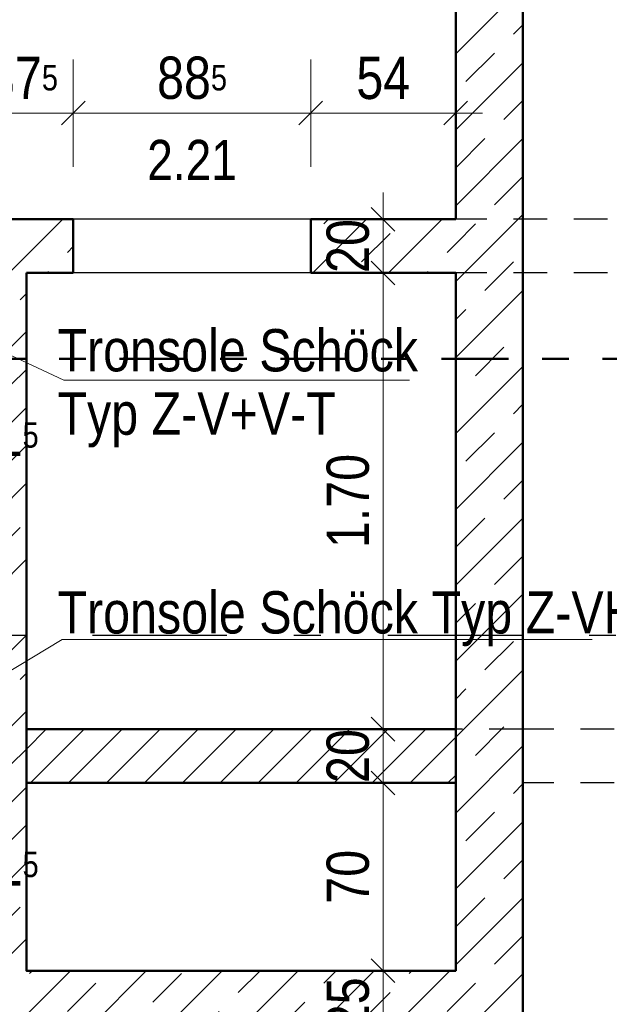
# Model space of a CAD drawing. Header units: millimetres. Extents: x 0 to 60.3, y -32.3 to 42.
# Tile 8 of 57: x 41.6 to 43.8, y -21.6 to -17.9. Entities that reach past the tile are written whole.
import ezdxf

# ---------------------------------------------------------------- set-up
doc = ezdxf.new("R2010")
doc.units = ezdxf.units.MM
for name, pattern in [('DASHDOT', [1, 0.5, -0.25, 0, -0.25]), ('DASHDOTX2', [2, 1, -0.5, 0, -0.5]), ('HIDDEN', [0.375, 0.25, -0.125])]:
    doc.linetypes.add(name, pattern=pattern)
doc.layers.add('Achsen', color=7, linetype='Continuous', lineweight=20)
doc.layers.add('Schraffuren', color=7, linetype='Continuous', lineweight=20)
doc.styles.add('Arial Narrow', font='ARIALN.TTF')
doc.dimstyles.new('Arch_Strakon_dimstyle', dxfattribs={"dimtxt": 15.75, "dimasz": 1, "dimexe": 1.25, "dimexo": 0.0625, "dimgap": 1, "dimtad": 0, "dimdec": 4, "dimzin": 12, "dimdsep": 46, "dimtxsty": 'Arial Narrow', "dimblk": 'Arrowhead_Tick', "dimsah": 1, "dimcen": 0, "dimse1": 1, "dimse2": 1, "dimclrd": 6, "dimclrt": 2, "dimazin": 0, "dimtfac": 1, "dimtdec": 4, "dimtmove": 0, "dimatfit": 3, "dimldrblk": 'NONE', "dimfxl": 1, "dimtvp": 1, "dimtolj": 1, "dimtzin": 0, "dimlwd": 13, "dimarcsym": 2})
pattern_1 = [(45, (0, 0), (-0.14142136, 0.14142136), [0.15, -0.1]), (45, (-0.07071, 0.07071), (-0.14142136, 0.14142136), [])]

# ---------------------------------------------------------------- blocks, each defined once
blk = doc.blocks.new('Arrowhead_Tick')
at = {"color": 0, "linetype": 'Continuous', "lineweight": -2}
for p, q in [((0, 20), (0, -10)), ((-1, 0), (0, 0)), ((10, 0), (0, 0))]:
    blk.add_line(p, q, dxfattribs=at)
at = {"color": 2, "linetype": 'Continuous', "lineweight": 35}
blk.add_line((4.42, 4.42), (-4.42, -4.42), dxfattribs=at)
blk = doc.blocks.new('*D341')
at = {"layer": 'Achsen', "color": 6, "linetype": 'Continuous', "lineweight": 13}
blk.add_line((40.8159, -18.8398), (40.8159, -18.6598), dxfattribs=at)
at = {"layer": 'Defpoints', "color": 0}
for p in [(40.8159, -18.6498), (41.7764, -18.6498), (41.7764, -18.8498)]:
    blk.add_point(p, dxfattribs=at)
at = {"layer": 'Achsen', "color": 6, "lineweight": 13, "xscale": 0.01, "yscale": 0.01, "zscale": 0.01}
for p, rotation in [((40.8159, -18.6498), 90), ((40.8159, -18.8498), 270)]:
    blk.add_blockref('Arrowhead_Tick', p, dxfattribs=dict(at, rotation=rotation))
at = {"layer": 'Achsen', "color": 2, "lineweight": 35, "insert": (40.6855, -18.7498), "char_height": 0.1575, "attachment_point": 5, "rotation": 90, "style": 'Arial Narrow'}
blk.add_mtext('\\A1;20', dxfattribs=at)
blk = doc.blocks.new('_None')
blk = doc.blocks.new('*D342')
at = {"layer": 'Achsen', "color": 6, "linetype": 'Continuous', "lineweight": 13}
blk.add_line((40.8159, -18.6398), (40.8159, -14.3498), dxfattribs=at)
at = {"layer": 'Defpoints', "color": 0}
for p in [(40.8159, -14.3398), (43.2016, -14.3398), (41.7764, -18.6498)]:
    blk.add_point(p, dxfattribs=at)
at = {"layer": 'Achsen', "color": 6, "lineweight": 13, "xscale": 0.01, "yscale": 0.01, "zscale": 0.01}
for p, rotation in [((40.8159, -14.3398), 90), ((40.8159, -18.6498), 270)]:
    blk.add_blockref('Arrowhead_Tick', p, dxfattribs=dict(at, rotation=rotation))
at = {"layer": 'Achsen', "color": 2, "lineweight": 35, "insert": (40.6855, -16.4948), "char_height": 0.1575, "attachment_point": 5, "rotation": 90, "style": 'Arial Narrow'}
blk.add_mtext('\\A1;4.31', dxfattribs=at)
blk = doc.blocks.new('*D351')
at = {"layer": 'Achsen', "color": 6, "linetype": 'Continuous', "lineweight": 13}
blk.add_line((45.1659, -21.6899), (45.1659, -21.4598), dxfattribs=at)
at = {"layer": 'Defpoints', "color": 0}
for p in [(43.203, -21.4498), (45.1659, -21.4498), (43.2016, -21.6999)]:
    blk.add_point(p, dxfattribs=at)
at = {"layer": 'Achsen', "color": 6, "lineweight": 13, "xscale": 0.01, "yscale": 0.01, "zscale": 0.01}
for p, rotation in [((45.1659, -21.4498), 90), ((45.1659, -21.6999), 270)]:
    blk.add_blockref('Arrowhead_Tick', p, dxfattribs=dict(at, rotation=rotation))
at = {"layer": 'Achsen', "color": 2, "lineweight": 35, "insert": (45.0355, -21.5748), "char_height": 0.1575, "attachment_point": 5, "rotation": 90, "style": 'Arial Narrow'}
blk.add_mtext('\\A1;25', dxfattribs=at)
blk = doc.blocks.new('*D352')
at = {"layer": 'Achsen', "color": 6, "linetype": 'Continuous', "lineweight": 13}
blk.add_line((45.1659, -21.4398), (45.1659, -18.8598), dxfattribs=at)
at = {"layer": 'Defpoints', "color": 0}
for p in [(43.2016, -18.8498), (45.1659, -18.8498), (43.203, -21.4498)]:
    blk.add_point(p, dxfattribs=at)
at = {"layer": 'Achsen', "color": 6, "lineweight": 13, "xscale": 0.01, "yscale": 0.01, "zscale": 0.01}
for p, rotation in [((45.1659, -18.8498), 90), ((45.1659, -21.4498), 270)]:
    blk.add_blockref('Arrowhead_Tick', p, dxfattribs=dict(at, rotation=rotation))
at = {"layer": 'Achsen', "color": 2, "lineweight": 35, "insert": (45.0355, -20.1498), "char_height": 0.1575, "attachment_point": 5, "rotation": 90, "style": 'Arial Narrow'}
blk.add_mtext('\\A1;2.60', dxfattribs=at)
blk = doc.blocks.new('*D353')
at = {"layer": 'Achsen', "color": 6, "linetype": 'Continuous', "lineweight": 13}
blk.add_line((45.1659, -18.8398), (45.1659, -18.6598), dxfattribs=at)
at = {"layer": 'Defpoints', "color": 0}
for p in [(43.2016, -18.6498), (45.1659, -18.6498), (43.2016, -18.8498)]:
    blk.add_point(p, dxfattribs=at)
at = {"layer": 'Achsen', "color": 6, "lineweight": 13, "xscale": 0.01, "yscale": 0.01, "zscale": 0.01}
for p, rotation in [((45.1659, -18.6498), 90), ((45.1659, -18.8498), 270)]:
    blk.add_blockref('Arrowhead_Tick', p, dxfattribs=dict(at, rotation=rotation))
at = {"layer": 'Achsen', "color": 2, "lineweight": 35, "insert": (45.0355, -18.7498), "char_height": 0.1575, "attachment_point": 5, "rotation": 90, "style": 'Arial Narrow'}
blk.add_mtext('\\A1;20', dxfattribs=at)
blk = doc.blocks.new('*D354')
at = {"layer": 'Achsen', "color": 6, "linetype": 'Continuous', "lineweight": 13}
blk.add_line((45.1659, -18.6398), (45.1659, -14.3498), dxfattribs=at)
at = {"layer": 'Defpoints', "color": 0}
for p in [(43.2016, -14.3398), (45.1659, -14.3398), (43.2016, -18.6498)]:
    blk.add_point(p, dxfattribs=at)
at = {"layer": 'Achsen', "color": 6, "lineweight": 13, "xscale": 0.01, "yscale": 0.01, "zscale": 0.01}
for p, rotation in [((45.1659, -14.3398), 90), ((45.1659, -18.6498), 270)]:
    blk.add_blockref('Arrowhead_Tick', p, dxfattribs=dict(at, rotation=rotation))
at = {"layer": 'Achsen', "color": 2, "lineweight": 35, "insert": (45.0355, -16.4948), "char_height": 0.1575, "attachment_point": 5, "rotation": 90, "style": 'Arial Narrow'}
blk.add_mtext('\\A1;4.31', dxfattribs=at)
blk = doc.blocks.new('*D358')
at = {"layer": 'Achsen', "color": 6, "linetype": 'Continuous', "lineweight": 13}
blk.add_line((46.0159, -24.5898), (46.0159, -8.4498), dxfattribs=at)
at = {"layer": 'Defpoints', "color": 0}
for p in [(43.4516, -8.4398), (46.0159, -8.4398), (43.4514, -24.5998)]:
    blk.add_point(p, dxfattribs=at)
at = {"layer": 'Achsen', "color": 6, "lineweight": 13, "xscale": 0.01, "yscale": 0.01, "zscale": 0.01}
for p, rotation in [((46.0159, -8.4398), 90), ((46.0159, -24.5998), 270)]:
    blk.add_blockref('Arrowhead_Tick', p, dxfattribs=dict(at, rotation=rotation))
at = {"layer": 'Achsen', "color": 2, "lineweight": 35, "insert": (45.8855, -16.5198), "char_height": 0.1575, "attachment_point": 5, "rotation": 90, "style": 'Arial Narrow'}
blk.add_mtext('\\A1;16.16', dxfattribs=at)
blk = doc.blocks.new('*D369')
at = {"layer": 'Achsen', "color": 6, "linetype": 'Continuous', "lineweight": 13}
blk.add_line((35.1816, -17.4543), (43.1916, -17.4543), dxfattribs=at)
at = {"layer": 'Defpoints', "color": 0}
for p in [(43.2016, -17.4543), (35.1716, -17.6772), (43.2016, -18.6498)]:
    blk.add_point(p, dxfattribs=at)
at = {"layer": 'Achsen', "color": 6, "lineweight": 13, "xscale": 0.01, "yscale": 0.01, "zscale": 0.01}
blk.add_blockref('Arrowhead_Tick', (43.2016, -17.4543), dxfattribs=at)
at = {"layer": 'Achsen', "color": 6, "lineweight": 13, "xscale": 0.01, "yscale": 0.01, "zscale": 0.01, "rotation": 180}
blk.add_blockref('Arrowhead_Tick', (35.1716, -17.4543), dxfattribs=at)
at = {"layer": 'Achsen', "color": 2, "lineweight": 35, "insert": (39.1866, -17.3239), "char_height": 0.1575, "attachment_point": 5, "style": 'Arial Narrow'}
blk.add_mtext('\\A1;8.03', dxfattribs=at)
blk = doc.blocks.new('*D370')
at = {"layer": 'Achsen', "color": 6, "linetype": 'Continuous', "lineweight": 13}
blk.add_line((43.2116, -17.4543), (43.4416, -17.4543), dxfattribs=at)
at = {"layer": 'Defpoints', "color": 0}
for p in [(43.4516, -14.1398), (43.4516, -17.4543), (43.2016, -18.6498)]:
    blk.add_point(p, dxfattribs=at)
at = {"layer": 'Achsen', "color": 6, "lineweight": 13, "xscale": 0.01, "yscale": 0.01, "zscale": 0.01}
blk.add_blockref('Arrowhead_Tick', (43.4516, -17.4543), dxfattribs=at)
at = {"layer": 'Achsen', "color": 6, "lineweight": 13, "xscale": 0.01, "yscale": 0.01, "zscale": 0.01, "rotation": 180}
blk.add_blockref('Arrowhead_Tick', (43.2016, -17.4543), dxfattribs=at)
at = {"layer": 'Achsen', "color": 2, "lineweight": 35, "insert": (43.3266, -17.3239), "char_height": 0.1575, "attachment_point": 5, "style": 'Arial Narrow'}
blk.add_mtext('\\A1;25', dxfattribs=at)
blk = doc.blocks.new('*D373')
at = {"layer": 'Achsen', "color": 6, "linetype": 'Continuous', "lineweight": 13}
blk.add_line((41.4114, -18.2543), (41.7664, -18.2543), dxfattribs=at)
at = {"layer": 'Defpoints', "color": 0}
for p in [(41.7764, -18.2543), (41.4014, -18.6498), (41.7764, -18.6498)]:
    blk.add_point(p, dxfattribs=at)
at = {"layer": 'Achsen', "color": 6, "lineweight": 13, "xscale": 0.01, "yscale": 0.01, "zscale": 0.01}
blk.add_blockref('Arrowhead_Tick', (41.7764, -18.2543), dxfattribs=at)
at = {"layer": 'Achsen', "color": 6, "lineweight": 13, "xscale": 0.01, "yscale": 0.01, "zscale": 0.01, "rotation": 180}
blk.add_blockref('Arrowhead_Tick', (41.4014, -18.2543), dxfattribs=at)
at = {"layer": 'Achsen', "color": 2, "lineweight": 35, "insert": (41.5889, -18.1239), "char_height": 0.1575, "attachment_point": 5, "style": 'Arial Narrow'}
blk.add_mtext('\\A1;37{\\A1;\\H.6x;\\S5;}', dxfattribs=at)
blk = doc.blocks.new('*D374')
at = {"layer": 'Achsen', "color": 6, "linetype": 'Continuous', "lineweight": 13}
blk.add_line((42.6714, -18.2543), (43.1916, -18.2543), dxfattribs=at)
at = {"layer": 'Defpoints', "color": 0}
for p in [(43.2016, -18.2543), (42.6614, -18.6498), (43.2016, -18.6498)]:
    blk.add_point(p, dxfattribs=at)
at = {"layer": 'Achsen', "color": 6, "lineweight": 13, "xscale": 0.01, "yscale": 0.01, "zscale": 0.01}
blk.add_blockref('Arrowhead_Tick', (43.2016, -18.2543), dxfattribs=at)
at = {"layer": 'Achsen', "color": 6, "lineweight": 13, "xscale": 0.01, "yscale": 0.01, "zscale": 0.01, "rotation": 180}
blk.add_blockref('Arrowhead_Tick', (42.6614, -18.2543), dxfattribs=at)
at = {"layer": 'Achsen', "color": 2, "lineweight": 35, "insert": (42.9315, -18.1242), "char_height": 0.1575, "attachment_point": 5, "style": 'Arial Narrow'}
blk.add_mtext('\\A1;54', dxfattribs=at)
blk = doc.blocks.new('*D378')
at = {"layer": 'Achsen', "color": 6, "linetype": 'Continuous', "lineweight": 13}
blk.add_line((41.7864, -18.2543), (42.6514, -18.2543), dxfattribs=at)
at = {"layer": 'Defpoints', "color": 0}
for p in [(42.6614, -18.2543), (41.7764, -18.6498), (42.6614, -18.6498)]:
    blk.add_point(p, dxfattribs=at)
at = {"layer": 'Achsen', "color": 6, "lineweight": 13, "xscale": 0.01, "yscale": 0.01, "zscale": 0.01}
blk.add_blockref('Arrowhead_Tick', (42.6614, -18.2543), dxfattribs=at)
at = {"layer": 'Achsen', "color": 6, "lineweight": 13, "xscale": 0.01, "yscale": 0.01, "zscale": 0.01, "rotation": 180}
blk.add_blockref('Arrowhead_Tick', (41.7764, -18.2543), dxfattribs=at)
at = {"layer": 'Achsen', "color": 2, "lineweight": 35, "insert": (42.2189, -18.1239), "char_height": 0.1575, "attachment_point": 5, "style": 'Arial Narrow'}
blk.add_mtext('\\A1;88{\\A1;\\H.6x;\\S5;}', dxfattribs=at)
blk = doc.blocks.new('*D389')
at = {"layer": 'Achsen', "color": 6, "linetype": 'Continuous', "lineweight": 13}
for p, q in [((41.3764, -19.5043), (41.3664, -19.5043)), ((41.3864, -19.5043), (41.4016, -19.5043)), ((41.4116, -19.5043), (41.4216, -19.5043))]:
    blk.add_line(p, q, dxfattribs=at)
at = {"layer": 'Defpoints', "color": 0}
for p in [(41.4016, -18.6498), (41.3864, -18.8648), (41.4016, -19.5043)]:
    blk.add_point(p, dxfattribs=at)
at = {"layer": 'Achsen', "color": 6, "lineweight": 13, "xscale": 0.01, "yscale": 0.01, "zscale": 0.01}
blk.add_blockref('Arrowhead_Tick', (41.3864, -19.5043), dxfattribs=at)
at = {"layer": 'Achsen', "color": 6, "lineweight": 13, "xscale": 0.01, "yscale": 0.01, "zscale": 0.01, "rotation": 180}
blk.add_blockref('Arrowhead_Tick', (41.4016, -19.5043), dxfattribs=at)
at = {"layer": 'Achsen', "color": 2, "lineweight": 35, "insert": (41.5672, -19.4543), "char_height": 0.1575, "attachment_point": 5, "style": 'Arial Narrow'}
blk.add_mtext('\\A1;1{\\A1;\\H.6x;\\S5;}', dxfattribs=at)
blk = doc.blocks.new('*D396')
at = {"layer": 'Achsen', "color": 6, "linetype": 'Continuous', "lineweight": 13}
for p, q in [((41.3764, -21.1043), (41.3664, -21.1043)), ((41.3864, -21.1043), (41.4016, -21.1043)), ((41.4116, -21.1043), (41.4216, -21.1043))]:
    blk.add_line(p, q, dxfattribs=at)
at = {"layer": 'Defpoints', "color": 0}
for p in [(41.4016, -18.6498), (41.3864, -20.3056), (41.4016, -21.1043)]:
    blk.add_point(p, dxfattribs=at)
at = {"layer": 'Achsen', "color": 6, "lineweight": 13, "xscale": 0.01, "yscale": 0.01, "zscale": 0.01}
blk.add_blockref('Arrowhead_Tick', (41.3864, -21.1043), dxfattribs=at)
at = {"layer": 'Achsen', "color": 6, "lineweight": 13, "xscale": 0.01, "yscale": 0.01, "zscale": 0.01, "rotation": 180}
blk.add_blockref('Arrowhead_Tick', (41.4016, -21.1043), dxfattribs=at)
at = {"layer": 'Achsen', "color": 2, "lineweight": 35, "insert": (41.5672, -21.0543), "char_height": 0.1575, "attachment_point": 5, "style": 'Arial Narrow'}
blk.add_mtext('\\A1;1{\\A1;\\H.6x;\\S5;}', dxfattribs=at)
blk = doc.blocks.new('*D397')
at = {"layer": 'Achsen', "color": 6, "linetype": 'Continuous', "lineweight": 13}
blk.add_line((42.9306, -21.6899), (42.9306, -21.4598), dxfattribs=at)
at = {"layer": 'Defpoints', "color": 0}
for p in [(42.9306, -21.4498), (43.203, -21.4498), (43.203, -21.6999)]:
    blk.add_point(p, dxfattribs=at)
at = {"layer": 'Achsen', "color": 6, "lineweight": 13, "xscale": 0.01, "yscale": 0.01, "zscale": 0.01}
for p, rotation in [((42.9306, -21.4498), 90), ((42.9306, -21.6999), 270)]:
    blk.add_blockref('Arrowhead_Tick', p, dxfattribs=dict(at, rotation=rotation))
at = {"layer": 'Achsen', "color": 2, "lineweight": 35, "insert": (42.8001, -21.5748), "char_height": 0.1575, "attachment_point": 5, "rotation": 90, "style": 'Arial Narrow'}
blk.add_mtext('\\A1;25', dxfattribs=at)
blk = doc.blocks.new('*D398')
at = {"layer": 'Achsen', "color": 6, "linetype": 'Continuous', "lineweight": 13}
blk.add_line((42.9306, -21.4398), (42.9306, -20.7599), dxfattribs=at)
at = {"layer": 'Defpoints', "color": 0}
for p in [(42.9306, -20.7499), (43.2016, -20.7499), (43.203, -21.4498)]:
    blk.add_point(p, dxfattribs=at)
at = {"layer": 'Achsen', "color": 6, "lineweight": 13, "xscale": 0.01, "yscale": 0.01, "zscale": 0.01}
for p, rotation in [((42.9306, -20.7499), 90), ((42.9306, -21.4498), 270)]:
    blk.add_blockref('Arrowhead_Tick', p, dxfattribs=dict(at, rotation=rotation))
at = {"layer": 'Achsen', "color": 2, "lineweight": 35, "insert": (42.8001, -21.0998), "char_height": 0.1575, "attachment_point": 5, "rotation": 90, "style": 'Arial Narrow'}
blk.add_mtext('\\A1;70', dxfattribs=at)
blk = doc.blocks.new('*D399')
at = {"layer": 'Achsen', "color": 6, "linetype": 'Continuous', "lineweight": 13}
blk.add_line((42.9306, -20.7399), (42.9306, -20.5598), dxfattribs=at)
at = {"layer": 'Defpoints', "color": 0}
for p in [(42.9306, -20.5498), (43.203, -20.5498), (43.2016, -20.7499)]:
    blk.add_point(p, dxfattribs=at)
at = {"layer": 'Achsen', "color": 6, "lineweight": 13, "xscale": 0.01, "yscale": 0.01, "zscale": 0.01}
for p, rotation in [((42.9306, -20.5498), 90), ((42.9306, -20.7499), 270)]:
    blk.add_blockref('Arrowhead_Tick', p, dxfattribs=dict(at, rotation=rotation))
at = {"layer": 'Achsen', "color": 2, "lineweight": 35, "insert": (42.8001, -20.6499), "char_height": 0.1575, "attachment_point": 5, "rotation": 90, "style": 'Arial Narrow'}
blk.add_mtext('\\A1;20', dxfattribs=at)
blk = doc.blocks.new('*D400')
at = {"layer": 'Achsen', "color": 6, "linetype": 'Continuous', "lineweight": 13}
blk.add_line((42.9306, -20.5398), (42.9306, -18.8598), dxfattribs=at)
at = {"layer": 'Defpoints', "color": 0}
for p in [(42.9306, -18.8498), (43.2016, -18.8498), (43.203, -20.5498)]:
    blk.add_point(p, dxfattribs=at)
at = {"layer": 'Achsen', "color": 6, "lineweight": 13, "xscale": 0.01, "yscale": 0.01, "zscale": 0.01}
for p, rotation in [((42.9306, -18.8498), 90), ((42.9306, -20.5498), 270)]:
    blk.add_blockref('Arrowhead_Tick', p, dxfattribs=dict(at, rotation=rotation))
at = {"layer": 'Achsen', "color": 2, "lineweight": 35, "insert": (42.8001, -19.6998), "char_height": 0.1575, "attachment_point": 5, "rotation": 90, "style": 'Arial Narrow'}
blk.add_mtext('\\A1;1.70', dxfattribs=at)
blk = doc.blocks.new('*D401')
at = {"layer": 'Achsen', "color": 6, "linetype": 'Continuous', "lineweight": 13}
blk.add_line((42.9306, -18.8398), (42.9306, -18.6598), dxfattribs=at)
at = {"layer": 'Defpoints', "color": 0}
for p in [(42.9306, -18.6498), (43.2016, -18.6498), (43.2016, -18.8498)]:
    blk.add_point(p, dxfattribs=at)
at = {"layer": 'Achsen', "color": 6, "lineweight": 13, "xscale": 0.01, "yscale": 0.01, "zscale": 0.01}
for p, rotation in [((42.9306, -18.6498), 90), ((42.9306, -18.8498), 270)]:
    blk.add_blockref('Arrowhead_Tick', p, dxfattribs=dict(at, rotation=rotation))
at = {"layer": 'Achsen', "color": 2, "lineweight": 35, "insert": (42.8001, -18.7498), "char_height": 0.1575, "attachment_point": 5, "rotation": 90, "style": 'Arial Narrow'}
blk.add_mtext('\\A1;20', dxfattribs=at)
blk = doc.blocks.new('*D426')
at = {"color": 6, "linetype": 'Continuous', "lineweight": 13}
blk.add_line((41.0159, -19.0898), (41.0159, -18.8598), dxfattribs=at)
at = {"layer": 'Defpoints', "color": 0}
for p in [(41.0159, -18.8498), (41.6016, -18.8498), (41.5514, -19.0998)]:
    blk.add_point(p, dxfattribs=at)
at = {"color": 6, "lineweight": 13, "xscale": 0.01, "yscale": 0.01, "zscale": 0.01}
for p, rotation in [((41.0159, -18.8498), 90), ((41.0159, -19.0998), 270)]:
    blk.add_blockref('Arrowhead_Tick', p, dxfattribs=dict(at, rotation=rotation))
at = {"color": 3, "lineweight": 35, "insert": (40.9085, -18.9748), "char_height": 0.1125, "attachment_point": 5, "rotation": 90, "style": 'Arial Narrow'}
blk.add_mtext('\\A1;25', dxfattribs=at)

msp = doc.modelspace()

# ---------------------------------------------------------------- hatches: boundary and pattern name
at = {"layer": 'Schraffuren', "lineweight": 13}
h = msp.add_hatch(dxfattribs=at)
h.set_pattern_fill('bB', color=6, scale=0.01, angle=45, style=0, pattern_type=2)
h.set_pattern_definition(pattern_1)
h.paths.add_polyline_path([(43.451607, -14.139843), (43.451607, -24.599833), (43.201607, -24.349833), (43.201607, -14.139843)])
h = msp.add_hatch(dxfattribs=at)
h.set_pattern_fill('bB', color=6, scale=0.01, angle=45, style=0, pattern_type=2)
h.set_pattern_definition(pattern_1)
h.paths.add_polyline_path([(41.401607, -18.649825), (41.776424, -18.649825), (41.776424, -18.849825), (41.401607, -18.849825)])
h = msp.add_hatch(dxfattribs=at)
h.set_pattern_fill('bB', color=6, scale=0.01, angle=45, style=0, pattern_type=2)
h.set_pattern_definition(pattern_1)
h.paths.add_polyline_path([(42.661424, -18.649825), (43.201607, -18.649825), (43.201607, -18.849825), (42.661424, -18.849825)])
h = msp.add_hatch(dxfattribs=at)
h.set_pattern_fill('bB', color=6, scale=0.01, angle=45, style=0, pattern_type=2)
h.set_pattern_definition(pattern_1)
h.paths.add_polyline_path([(41.601607, -18.849825), (41.601607, -24.349833), (41.401607, -24.349833), (41.401607, -18.849825)])
h = msp.add_hatch(dxfattribs=at)
h.set_pattern_fill('Mau', color=6, scale=0.01, angle=45, style=0, pattern_type=2)
h.set_pattern_definition([(45, (0, 0), (-0.07071068, 0.07071068), [])])
h.paths.add_polyline_path([(41.601424, -20.549831), (43.201607, -20.549831), (43.201607, -20.74983), (41.601424, -20.74983)])
h = msp.add_hatch(dxfattribs=at)
h.set_pattern_fill('bB', color=6, scale=0.01, angle=45, style=0, pattern_type=2)
h.set_pattern_definition(pattern_1)
h.paths.add_polyline_path([(43.201607, -21.449802), (43.201607, -21.699802), (41.601607, -21.699802), (41.601607, -21.449802)])

# ---------------------------------------------------------------- linework, layer by layer
at = {"color": 4, "linetype": 'Continuous', "lineweight": 50}
for p, q in [((43.451607, -24.599833), (43.451607, -14.139843)), ((43.201607, -18.649825), (43.201607, -14.339843)), ((41.776424, -18.649825), (41.401607, -18.649825)), ((41.776424, -18.849825), (41.776424, -18.649825)), ((43.201607, -18.649825), (42.661424, -18.649825)), ((42.661424, -18.849825), (42.661424, -18.649825)), ((41.776424, -18.849825), (41.601607, -18.849825)), ((41.601607, -21.449856), (41.601607, -18.849825)), ((43.201607, -18.849825), (42.661424, -18.849825)), ((43.201607, -21.449856), (43.201607, -18.849825)), ((41.601424, -20.74983), (41.601424, -20.54983)), ((43.201607, -20.549831), (41.601424, -20.549831)), ((43.201607, -20.749882), (41.601424, -20.749882)), ((43.201607, -21.449856), (41.601607, -21.449856))]:
    msp.add_line(p, q, dxfattribs=at)
at = {"color": 3, "linetype": 'HIDDEN', "lineweight": 25, "ltscale": 0.5}
for p, q in [((44.441962, -18.649825), (43.201607, -18.649825)), ((44.441962, -18.849825), (43.201607, -18.849825)), ((43.451607, -20.549831), (43.201607, -20.549831)), ((44.241962, -20.549831), (43.451607, -20.549831)), ((41.601424, -21.449802), (41.601424, -20.74983)), ((43.20302, -20.749882), (43.201607, -20.749882)), ((43.20302, -21.449802), (43.20302, -20.74983)), ((44.241962, -20.749882), (43.451607, -20.749882)), ((41.601607, -21.449856), (41.601424, -21.449856)), ((43.20302, -21.449856), (43.201607, -21.449856))]:
    msp.add_line(p, q, dxfattribs=at)
at = {"color": 4, "linetype": 'DASHDOT', "lineweight": 50, "ltscale": 0.5}
msp.add_line((34.148213, -19.169592), (45.211305, -19.169592), dxfattribs=at)
at = {"color": 9, "linetype": 'Continuous', "lineweight": 0}
for centre in [(43.201607, -20.74983), (41.601607, -21.449802), (43.201607, -21.449802)]:
    msp.add_circle(centre, 0.00111, dxfattribs=at)
at = {"layer": 'Achsen', "color": 3, "linetype": 'Continuous', "lineweight": 25}
for p, q in [((42.661424, -18.649825), (41.776424, -18.649825)), ((42.661424, -18.849825), (41.776424, -18.849825))]:
    msp.add_line(p, q, dxfattribs=at)
at = {"layer": 'Achsen', "color": 5, "linetype": 'Continuous', "lineweight": 18}
for p, q in [((41.740739, -19.250038), (41.525897, -19.149331)), ((43.029791, -19.250038), (41.740739, -19.250038)), ((41.735182, -20.21539), (41.515324, -20.348746)), ((43.710295, -20.21539), (41.735182, -20.21539))]:
    msp.add_line(p, q, dxfattribs=at)
at = {"layer": 'Achsen', "color": 3, "linetype": 'DASHDOTX2', "lineweight": 25, "ltscale": 0.5}
msp.add_line((34.148213, -20.199833), (46.229506, -20.199833), dxfattribs=at)
at = {"layer": 'Achsen', "color": 9, "linetype": 'Continuous', "lineweight": 0}
msp.add_circle((43.20302, -20.54983), 0.00111, dxfattribs=at)

# ---------------------------------------------------------------- texts
at = {"layer": 'Achsen', "color": 2, "lineweight": 35, "style": 'Arial Narrow'}
for s, p in [('Tronsole Schöck', (41.717229, -19.216798)), ('Tronsole Schöck Typ Z-VH + VH-T', (41.717229, -20.193296))]:
    msp.add_text(s, height=0.1575, dxfattribs=at).set_placement(p)
at = {"layer": 'Achsen', "color": 2, "lineweight": 35, "insert": (42.218924, -18.429304), "char_height": 0.15, "attachment_point": 5, "line_spacing_factor": 0.9, "style": 'Arial Narrow'}
msp.add_mtext('2.21', dxfattribs=at)

# ---------------------------------------------------------------- dimensions: what is measured, and where the dimension line sits
at = {"lineweight": 35}
dim = msp.add_linear_dim(base=(41.015915, -18.849825), p1=(41.551424, -19.099825), p2=(41.601607, -18.849825), angle=90, text='25', dimstyle='Arch_Strakon_dimstyle', override={"dimscale": 0.01, "dimtxt": 11.25, "dimasz": 1, "dimgap": 5, "dimtad": 1, "dimjust": 0, "dimtih": 0, "dimtoh": 0, "dimdec": 3, "dimdsep": 46, "dimtxsty": 'Arial Narrow', "dimclrd": 6, "dimclrt": 3, "dimtix": 1, "dimtofl": 255, "dimtmove": 0, "dimatfit": 2, "dimfxl": 0, "dimfxlon": 0, "dimtvp": 44.444444, "dimlwd": 13}, dxfattribs=at)
dim.commit()
dim.dimension.update_dxf_attribs({"geometry": '*D426', "text_midpoint": (41.015915, -18.974825), "dimtype": 160})
at = {"layer": 'Achsen', "lineweight": 35}
for base, p1, p2, text, picture, middle in [((46.015915, -8.439833), (43.451377, -24.599833), (43.451607, -8.439833), '16.16', '*D358', (46.015915, -16.519833)), ((40.815915, -14.339843), (41.776424, -18.649825), (43.201607, -14.339843), '4.31', '*D342', (40.815915, -16.494834)), ((45.165915, -14.339843), (43.201607, -18.649825), (43.201607, -14.339843), '4.31', '*D354', (45.165915, -16.494834)), ((40.815915, -18.649825), (41.776424, -18.849825), (41.776424, -18.649825), '20', '*D341', (40.815915, -18.749825)), ((42.930552, -18.649825), (43.201607, -18.849825), (43.201607, -18.649825), '20', '*D401', (42.930552, -18.749825)), ((45.165915, -18.649825), (43.201607, -18.849825), (43.201607, -18.649825), '20', '*D353', (45.165915, -18.749825)), ((42.930552, -18.849825), (43.20302, -20.54983), (43.201607, -18.849825), '1.70', '*D400', (42.930552, -19.699827)), ((45.165915, -18.849825), (43.20302, -21.449802), (43.201607, -18.849825), '2.60', '*D352', (45.165915, -20.149814)), ((42.930552, -20.54983), (43.201607, -20.749882), (43.20302, -20.54983), '20', '*D399', (42.930552, -20.649856)), ((42.930552, -20.749882), (43.20302, -21.449802), (43.201607, -20.749882), '70', '*D398', (42.930552, -21.099842)), ((42.930552, -21.449802), (43.20302, -21.699856), (43.20302, -21.449802), '25', '*D397', (42.930552, -21.574829)), ((45.165915, -21.449802), (43.201607, -21.699856), (43.20302, -21.449802), '25', '*D351', (45.165915, -21.574829))]:
    dim = msp.add_linear_dim(base=base, p1=p1, p2=p2, angle=90, text=text, dimstyle='Arch_Strakon_dimstyle', override={"dimscale": 0.01, "dimtxt": 15.75, "dimasz": 1, "dimgap": 5, "dimtad": 1, "dimjust": 0, "dimtih": 0, "dimtoh": 0, "dimdec": 5, "dimdsep": 46, "dimtxsty": 'Arial Narrow', "dimclrd": 6, "dimclrt": 2, "dimtix": 1, "dimtofl": 255, "dimtmove": 0, "dimatfit": 2, "dimfxl": 0, "dimfxlon": 0, "dimtvp": 31.746032, "dimlwd": 13}, dxfattribs=at)
    dim.commit()
    dim.dimension.update_dxf_attribs({"geometry": picture, "text_midpoint": middle, "dimtype": 160})
for base, p1, p2, text, override, picture, middle in [((43.451607, -17.454304), (43.201607, -18.649825), (43.451607, -14.139843), '25', {"dimscale": 0.01, "dimtxt": 15.75, "dimasz": 1, "dimgap": 5, "dimtad": 1, "dimjust": 0, "dimtih": 0, "dimtoh": 0, "dimdec": 5, "dimdsep": 46, "dimtxsty": 'Arial Narrow', "dimclrd": 6, "dimclrt": 2, "dimtix": 1, "dimtofl": 255, "dimtmove": 0, "dimatfit": 2, "dimfxl": 0, "dimfxlon": 0, "dimtvp": 31.746032, "dimlwd": 13}, '*D370', (43.326607, -17.454304)), ((43.201607, -17.454304), (35.171613, -17.677201), (43.201607, -18.649825), '8.03', {"dimscale": 0.01, "dimtxt": 15.75, "dimasz": 1, "dimgap": 5, "dimtad": 1, "dimjust": 0, "dimtih": 0, "dimtoh": 0, "dimdec": 5, "dimdsep": 46, "dimtxsty": 'Arial Narrow', "dimclrd": 6, "dimclrt": 2, "dimtix": 1, "dimtofl": 255, "dimtmove": 0, "dimatfit": 2, "dimfxl": 0, "dimfxlon": 0, "dimtvp": 31.746032, "dimlwd": 13}, '*D369', (39.18661, -17.454304)), ((41.776424, -18.254304), (41.401424, -18.649825), (41.776424, -18.649825), '37{\\A1;\\H.6x;\\S5;}', {"dimscale": 0.01, "dimtxt": 15.75, "dimasz": 1, "dimgap": 5, "dimtad": 1, "dimjust": 0, "dimtih": 0, "dimtoh": 0, "dimdec": 5, "dimdsep": 46, "dimtxsty": 'Arial Narrow', "dimclrd": 6, "dimclrt": 2, "dimtix": 1, "dimtofl": 255, "dimtmove": 0, "dimatfit": 2, "dimfxl": 0, "dimfxlon": 0, "dimtvp": 31.746032, "dimlwd": 13}, '*D373', (41.588924, -18.254304)), ((42.661424, -18.254304), (41.776424, -18.649825), (42.661424, -18.649825), '88{\\A1;\\H.6x;\\S5;}', {"dimscale": 0.01, "dimtxt": 15.75, "dimasz": 1, "dimgap": 5, "dimtad": 1, "dimjust": 0, "dimtih": 0, "dimtoh": 0, "dimdec": 5, "dimdsep": 46, "dimtxsty": 'Arial Narrow', "dimclrd": 6, "dimclrt": 2, "dimtix": 1, "dimtofl": 255, "dimtmove": 0, "dimatfit": 2, "dimfxl": 0, "dimfxlon": 0, "dimtvp": 31.746032, "dimlwd": 13}, '*D378', (42.218924, -18.254304)), ((43.201607, -18.254304), (42.661424, -18.649825), (43.201607, -18.649825), '54', {"dimscale": 0.01, "dimtxt": 15.75, "dimasz": 1, "dimgap": 5, "dimtad": 1, "dimjust": 0, "dimtih": 0, "dimtoh": 0, "dimdec": 5, "dimdsep": 46, "dimtxsty": 'Arial Narrow', "dimclrd": 6, "dimclrt": 2, "dimtix": 1, "dimtofl": 255, "dimtmove": 0, "dimatfit": 2, "dimfxl": 0, "dimfxlon": 0, "dimtvp": 31.746032, "dimlwd": 13}, '*D374', (42.931515, -18.254304)), ((41.401607, -19.504304), (41.386424, -18.864825), (41.401607, -18.649825), '1{\\A1;\\H.6x;\\S5;}', {"dimscale": 0.01, "dimtxt": 15.75, "dimasz": 1, "dimgap": 5, "dimtad": 1, "dimjust": 4, "dimtih": 0, "dimtoh": 0, "dimdec": 5, "dimdsep": 46, "dimtxsty": 'Arial Narrow', "dimclrd": 6, "dimclrt": 2, "dimtix": 0, "dimtofl": 255, "dimtmove": 2, "dimatfit": 2, "dimfxl": 0, "dimfxlon": 0, "dimtvp": 31.746032, "dimlwd": 13}, '*D389', (41.567179, -19.454304)), ((41.401607, -21.104304), (41.386424, -20.305609), (41.401607, -18.649825), '1{\\A1;\\H.6x;\\S5;}', {"dimscale": 0.01, "dimtxt": 15.75, "dimasz": 1, "dimgap": 5, "dimtad": 1, "dimjust": 4, "dimtih": 0, "dimtoh": 0, "dimdec": 5, "dimdsep": 46, "dimtxsty": 'Arial Narrow', "dimclrd": 6, "dimclrt": 2, "dimtix": 0, "dimtofl": 255, "dimtmove": 2, "dimatfit": 2, "dimfxl": 0, "dimfxlon": 0, "dimtvp": 31.746032, "dimlwd": 13}, '*D396', (41.567179, -21.054304))]:
    dim = msp.add_linear_dim(base=base, p1=p1, p2=p2, text=text, dimstyle='Arch_Strakon_dimstyle', override=override, dxfattribs=at)
    dim.commit()
    dim.dimension.update_dxf_attribs({"geometry": picture, "text_midpoint": middle, "dimtype": 160})

# ---------------------------------------------------------------- next in the draw order: texts
at = {"layer": 'Achsen', "color": 2, "lineweight": 35, "insert": (41.717229, -19.500298), "char_height": 0.1575, "attachment_point": 7, "line_spacing_factor": 0.9, "style": 'Arial Narrow', "bg_fill": 3, "box_fill_scale": 1.2, "bg_fill_color": 256, "bg_fill_true_color": 13158600, "bg_fill_transparency": 0}
msp.add_mtext('Typ Z-V+V-T', dxfattribs=at)

doc.saveas('drawing.dxf')
